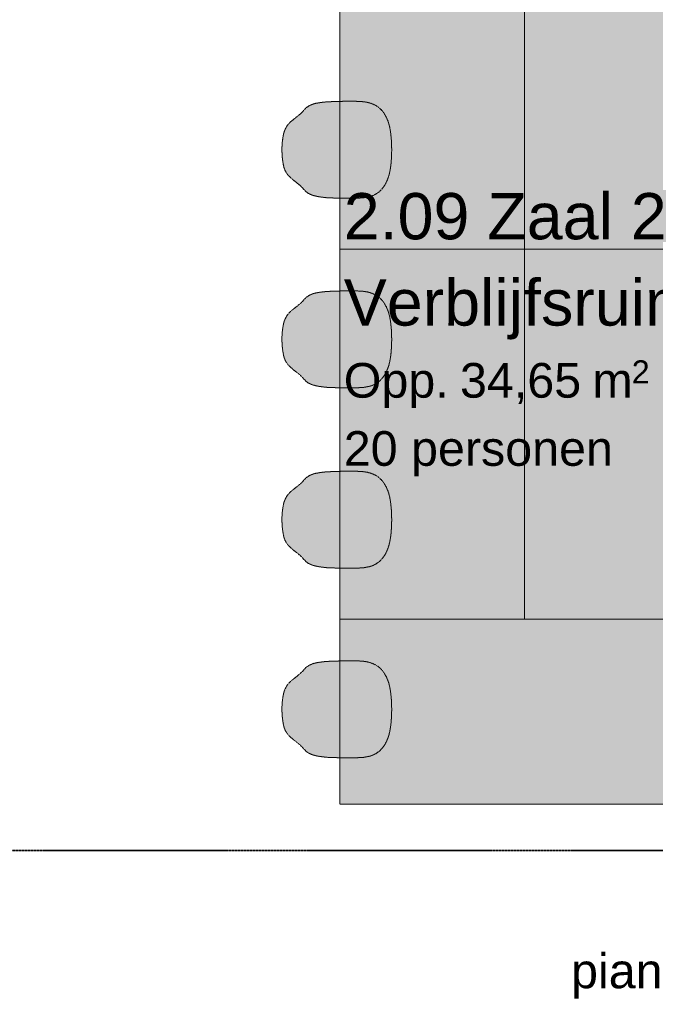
# Model space of a CAD drawing. Extents: x 0 to 92550, y 0 to 59400.
# Tile 82 of 94: x 38639 to 41390, y 41034 to 45292. Entities that reach past the tile are written whole.
import ezdxf
from ezdxf.xclip import XClip

# ---------------------------------------------------------------- set-up
doc = ezdxf.new("R2010")
doc.units = 0
doc.header["$MEASUREMENT"] = 0
doc.header["$XCLIPFRAME"] = 0
doc.linetypes.add('Streep-streepje', pattern=[1300, 1000, -100, 100, -100])
doc.linetypes.add('Streeplijn fijn', pattern=[234.119993, 155.999994, -78.119999])
for name, color, linetype in [('ZZ 72 Vaste inrichting', 7, 'Continuous'), ('ZZ Info_tekst Algemeen', 7, 'Continuous'), ('ZZ Markers doorsnede', 7, 'Continuous'), ('ZZ Zone Gebruiksruimten', 7, 'Continuous')]:
    doc.layers.add(name, color=color, linetype=linetype)
doc.styles.add('GENERATED_STYLE_2', font='arial.ttf')

# ---------------------------------------------------------------- blocks, each defined once
blk = doc.blocks.new('Drawing_1_1', base_point=(5738.9, 6500))
at = {"layer": 'ZZ 72 Vaste inrichting', "linetype": 'Continuous', "lineweight": 0, "true_color": 0xffffff}
for points in [[(40023.9, 44300), (40823.9, 44300), (40823.9, 45900), (40023.9, 45900)], [(41623.9, 45900), (40823.8, 45900), (40823.8, 44300), (41623.9, 44300)], [(40214.3, 44569.7), (40220.5, 44579.5), (40225.7, 44589.8), (40231.8, 44603.7), (40232.9, 44606.1), (40236.9, 44618.9), (40240.7, 44634.9), (40241.3, 44638), (40243.5, 44651.3), (40243.9, 44653.2), (40245.9, 44669.6), (40247.1, 44684.1), (40248.1, 44698.7), (40248.7, 44714.7), (40248.8, 44733.9), (40248.3, 44751.9), (40247.6, 44768.1), (40246.7, 44781.3), (40245.5, 44792.7), (40245.2, 44795.5), (40243.3, 44810.5), (40240.2, 44827.5), (40236.9, 44840.9), (40236.1, 44844.1), (40231.8, 44856), (40225.7, 44870.1), (40219.1, 44882.3), (40214.1, 44890.6), (40209.5, 44896.6), (40204, 44903), (40190.1, 44915.1), (40180.1, 44921.8), (40168.7, 44927), (40157.3, 44931.3), (40143.6, 44935), (40131.7, 44937), (40128.1, 44937.5), (40114.6, 44938.6), (40109.3, 44938.9), (40092.6, 44939.7), (40091.1, 44939.7), (40075.5, 44940), (40060.5, 44939.9), (40043.2, 44939.6), (40027.9, 44939.2), (40006.8, 44938.5), (39993.4, 44938.4), (39982.6, 44937.7), (39967, 44937), (39949.9, 44935.3), (39939.7, 44933.9), (39931.8, 44932.7), (39926.7, 44931.7), (39920.7, 44930.8), (39910.9, 44928.2), (39904.5, 44926), (39897.7, 44923.1), (39890.7, 44919.4), (39883.9, 44915.4), (39879.3, 44911.8), (39875.3, 44908.4), (39868.5, 44900.8), (39865.4, 44896.8), (39861.8, 44892.8), (39857.3, 44888.6), (39847.7, 44880.1), (39839.3, 44873.1), (39827.3, 44863.7), (39821.8, 44859.6), (39816.3, 44855.3), (39812.5, 44851.9), (39808.9, 44848.9), (39806, 44845.5), (39804.5, 44844.1), (39800, 44839.3), (39799.1, 44838), (39796.3, 44833.6), (39793.7, 44829.5), (39791.1, 44824.8), (39784.2, 44810.5), (39782.1, 44802.7), (39779.4, 44791.8), (39777, 44776), (39775.3, 44762.7), (39773.9, 44740.3), (39773.9, 44722.1), (39775.5, 44696.4), (39777.3, 44681.9), (39779.7, 44666.8), (39782.7, 44653.9), (39787.1, 44641.5), (39790.9, 44634), (39793.1, 44630.1), (39799.1, 44622), (39801.7, 44618.8), (39809.3, 44610.8), (39822.3, 44599.7), (39836.7, 44588.5), (39850.8, 44577.1), (39858, 44570.2), (39866.1, 44561.1), (39874.5, 44552.6), (39877.7, 44549.1), (39887.2, 44541.9), (39897.7, 44536.8), (39904.3, 44533.8), (39911.4, 44531.7), (39920.5, 44529.4), (39928.9, 44527.5), (39938.3, 44526.1), (39954.8, 44523.9), (39970.3, 44522.3), (39989.7, 44521.5), (40026.5, 44520.4), (40041.3, 44520.1), (40086.1, 44520), (40109.6, 44521.1), (40126.9, 44522.1), (40143.5, 44525.2), (40154.9, 44527.3), (40166.6, 44531.6), (40179.7, 44538.1), (40194.1, 44547.6), (40206.9, 44560.1)], [(40023.9, 42700), (40823.9, 42700), (40823.9, 44300), (40023.9, 44300)], [(41623.9, 44300), (40823.8, 44300), (40823.8, 42700), (41623.9, 42700)], [(40214.3, 43749.7), (40220.5, 43759.5), (40225.7, 43769.8), (40231.8, 43783.7), (40232.9, 43786.1), (40236.9, 43798.9), (40240.7, 43814.9), (40241.3, 43818), (40243.5, 43831.3), (40243.9, 43833.2), (40245.9, 43849.6), (40247.1, 43864.1), (40248.1, 43878.7), (40248.7, 43894.7), (40248.8, 43913.9), (40248.3, 43931.9), (40247.6, 43948.1), (40246.7, 43961.3), (40245.5, 43972.6), (40245.2, 43975.5), (40243.3, 43990.5), (40240.2, 44007.5), (40236.9, 44020.9), (40236.1, 44024.1), (40231.8, 44036), (40225.7, 44050.1), (40219.1, 44062.3), (40214.1, 44070.6), (40209.5, 44076.6), (40204, 44083), (40190.1, 44095.1), (40180.1, 44101.8), (40168.7, 44107), (40157.3, 44111.3), (40143.6, 44115), (40131.7, 44117), (40128.1, 44117.5), (40114.6, 44118.6), (40109.3, 44118.9), (40092.6, 44119.7), (40091.1, 44119.7), (40075.5, 44120), (40060.5, 44119.9), (40043.2, 44119.6), (40027.9, 44119.2), (40006.8, 44118.5), (39993.4, 44118.4), (39982.6, 44117.7), (39967, 44117), (39949.9, 44115.3), (39939.7, 44113.9), (39931.8, 44112.7), (39926.7, 44111.7), (39920.7, 44110.8), (39910.9, 44108.2), (39904.5, 44106), (39897.7, 44103.1), (39890.7, 44099.4), (39883.9, 44095.4), (39879.3, 44091.8), (39875.3, 44088.4), (39868.5, 44080.8), (39865.4, 44076.8), (39861.8, 44072.8), (39857.3, 44068.6), (39847.7, 44060.1), (39839.3, 44053.1), (39827.3, 44043.7), (39821.8, 44039.6), (39816.3, 44035.2), (39812.5, 44031.9), (39808.9, 44028.8), (39806, 44025.5), (39804.5, 44024.1), (39800, 44019.3), (39799.1, 44018), (39796.3, 44013.6), (39793.7, 44009.5), (39791.1, 44004.8), (39784.2, 43990.5), (39782.1, 43982.7), (39779.4, 43971.8), (39777, 43956), (39775.3, 43942.7), (39773.9, 43920.3), (39773.9, 43902.1), (39775.5, 43876.4), (39777.3, 43861.9), (39779.7, 43846.8), (39782.7, 43833.9), (39787.1, 43821.5), (39790.9, 43813.9), (39793.1, 43810.1), (39799.1, 43802), (39801.7, 43798.8), (39809.3, 43790.8), (39822.3, 43779.7), (39836.7, 43768.5), (39850.8, 43757.1), (39858, 43750.2), (39866.1, 43741.1), (39874.5, 43732.6), (39877.7, 43729.1), (39887.2, 43721.9), (39897.7, 43716.8), (39904.3, 43713.8), (39911.4, 43711.7), (39920.5, 43709.4), (39928.9, 43707.5), (39938.3, 43706.1), (39954.8, 43703.9), (39970.3, 43702.3), (39989.7, 43701.5), (40026.5, 43700.4), (40041.3, 43700.1), (40086.1, 43700), (40109.6, 43701.1), (40126.9, 43702.1), (40143.5, 43705.2), (40154.9, 43707.3), (40166.6, 43711.6), (40179.7, 43718.1), (40194.1, 43727.6), (40206.9, 43740.1)], [(40214.3, 42969.7), (40220.5, 42979.5), (40225.7, 42989.8), (40231.8, 43003.7), (40232.9, 43006.1), (40236.9, 43018.9), (40240.7, 43034.9), (40241.3, 43038), (40243.5, 43051.3), (40243.9, 43053.2), (40245.9, 43069.6), (40247.1, 43084.1), (40248.1, 43098.7), (40248.7, 43114.7), (40248.8, 43133.9), (40248.3, 43151.9), (40247.6, 43168.1), (40246.7, 43181.3), (40245.5, 43192.6), (40245.2, 43195.4), (40243.3, 43210.5), (40240.2, 43227.5), (40236.9, 43240.9), (40236.1, 43244.1), (40231.8, 43256), (40225.7, 43270), (40219.1, 43282.3), (40214.1, 43290.6), (40209.5, 43296.6), (40204, 43303), (40190.1, 43315.1), (40180.1, 43321.8), (40168.7, 43327), (40157.3, 43331.3), (40143.6, 43335), (40131.7, 43337), (40128.1, 43337.5), (40114.6, 43338.6), (40109.3, 43338.9), (40092.6, 43339.7), (40091.1, 43339.7), (40075.5, 43340), (40060.5, 43339.9), (40043.2, 43339.6), (40027.9, 43339.2), (40006.8, 43338.5), (39993.4, 43338.4), (39982.6, 43337.7), (39967, 43337), (39949.9, 43335.3), (39939.7, 43333.9), (39931.8, 43332.7), (39926.7, 43331.7), (39920.7, 43330.8), (39910.9, 43328.2), (39904.5, 43326), (39897.7, 43323.1), (39890.7, 43319.4), (39883.9, 43315.4), (39879.3, 43311.8), (39875.3, 43308.4), (39868.5, 43300.8), (39865.4, 43296.8), (39861.8, 43292.8), (39857.3, 43288.6), (39847.7, 43280.1), (39839.3, 43273.1), (39827.3, 43263.7), (39821.8, 43259.6), (39816.3, 43255.2), (39812.5, 43251.9), (39808.9, 43248.8), (39806, 43245.5), (39804.5, 43244.1), (39800, 43239.3), (39799.1, 43238), (39796.3, 43233.6), (39793.7, 43229.5), (39791.1, 43224.8), (39784.2, 43210.5), (39782.1, 43202.7), (39779.4, 43191.8), (39777, 43176), (39775.3, 43162.7), (39773.9, 43140.3), (39773.9, 43122.1), (39775.5, 43096.4), (39777.3, 43081.9), (39779.7, 43066.8), (39782.7, 43053.9), (39787.1, 43041.4), (39790.9, 43033.9), (39793.1, 43030.1), (39799.1, 43022), (39801.7, 43018.8), (39809.3, 43010.8), (39822.3, 42999.7), (39836.7, 42988.5), (39850.8, 42977.1), (39858, 42970.2), (39866.1, 42961.1), (39874.5, 42952.6), (39877.7, 42949.1), (39887.2, 42941.9), (39897.7, 42936.8), (39904.3, 42933.8), (39911.4, 42931.7), (39920.5, 42929.4), (39928.9, 42927.5), (39938.3, 42926.1), (39954.8, 42923.9), (39970.3, 42922.3), (39989.7, 42921.5), (40026.5, 42920.4), (40041.3, 42920.1), (40086.1, 42920), (40109.6, 42921.1), (40126.9, 42922.1), (40143.5, 42925.2), (40154.9, 42927.3), (40166.6, 42931.6), (40179.7, 42938.1), (40194.1, 42947.6), (40206.9, 42960.1)], [(40023.9, 41900), (41623.9, 41900), (41623.9, 42700), (40023.9, 42700)], [(40214.3, 42149.7), (40220.5, 42159.5), (40225.7, 42169.8), (40231.8, 42183.7), (40232.9, 42186.1), (40236.9, 42198.9), (40240.7, 42214.9), (40241.3, 42218), (40243.5, 42231.3), (40243.9, 42233.2), (40245.9, 42249.6), (40247.1, 42264.1), (40248.1, 42278.7), (40248.7, 42294.6), (40248.8, 42313.9), (40248.3, 42331.9), (40247.6, 42348.1), (40246.7, 42361.3), (40245.5, 42372.6), (40245.2, 42375.4), (40243.3, 42390.5), (40240.2, 42407.5), (40236.9, 42420.9), (40236.1, 42424.1), (40231.8, 42436), (40225.7, 42450), (40219.1, 42462.3), (40214.1, 42470.6), (40209.5, 42476.6), (40204, 42483), (40190.1, 42495.1), (40180.1, 42501.8), (40168.7, 42507), (40157.3, 42511.3), (40143.6, 42515), (40131.7, 42517), (40128.1, 42517.5), (40114.6, 42518.6), (40109.3, 42518.9), (40092.6, 42519.7), (40091.1, 42519.7), (40075.5, 42520), (40060.5, 42519.9), (40043.2, 42519.6), (40027.9, 42519.2), (40006.8, 42518.5), (39993.4, 42518.4), (39982.6, 42517.7), (39967, 42517), (39949.9, 42515.3), (39939.7, 42513.9), (39931.8, 42512.7), (39926.7, 42511.7), (39920.7, 42510.8), (39910.9, 42508.2), (39904.5, 42506), (39897.7, 42503.1), (39890.7, 42499.4), (39883.9, 42495.4), (39879.3, 42491.8), (39875.3, 42488.4), (39868.5, 42480.8), (39865.4, 42476.8), (39861.8, 42472.8), (39857.3, 42468.6), (39847.7, 42460.1), (39839.3, 42453.1), (39827.3, 42443.7), (39821.8, 42439.6), (39816.3, 42435.2), (39812.5, 42431.9), (39808.9, 42428.8), (39806, 42425.5), (39804.5, 42424), (39800, 42419.2), (39799.1, 42418), (39796.3, 42413.6), (39793.7, 42409.5), (39791.1, 42404.8), (39784.2, 42390.5), (39782.1, 42382.7), (39779.4, 42371.8), (39777, 42356), (39775.3, 42342.7), (39773.9, 42320.3), (39773.9, 42302.1), (39775.5, 42276.4), (39777.3, 42261.9), (39779.7, 42246.8), (39782.7, 42233.9), (39787.1, 42221.4), (39790.9, 42213.9), (39793.1, 42210.1), (39799.1, 42202), (39801.7, 42198.8), (39809.3, 42190.8), (39822.3, 42179.7), (39836.7, 42168.5), (39850.8, 42157.1), (39858, 42150.2), (39866.1, 42141.1), (39874.5, 42132.6), (39877.7, 42129.1), (39887.2, 42121.9), (39897.7, 42116.8), (39904.3, 42113.8), (39911.4, 42111.7), (39920.5, 42109.4), (39928.9, 42107.5), (39938.3, 42106.1), (39954.8, 42103.9), (39970.3, 42102.3), (39989.7, 42101.5), (40026.5, 42100.4), (40041.3, 42100.1), (40086.1, 42100), (40109.6, 42101.1), (40126.9, 42102.1), (40143.5, 42105.2), (40154.9, 42107.3), (40166.6, 42111.6), (40179.7, 42118), (40194.1, 42127.6), (40206.9, 42140.1)]]:
    blk.add_hatch(color=7, dxfattribs=at).paths.add_polyline_path(points)
at = {"layer": 'ZZ 72 Vaste inrichting', "color": 174, "linetype": 'Streeplijn fijn', "lineweight": 5, "ltscale": 0.01, "true_color": 0x0000aa, "flags": 128}
for points in [[(40023.9, 44300), (40023.9, 45900)], [(40823.9, 45900), (40823.9, 44300)], [(40823.9, 45900), (40823.9, 44300)], [(39904.5, 44926), (39897.7, 44923.1)], [(39910.9, 44928.2), (39904.4, 44926)], [(39920.7, 44930.8), (39910.9, 44928.2)], [(39926.7, 44931.7), (39920.7, 44930.8)], [(39931.9, 44932.7), (39926.6, 44931.7)], [(39939.7, 44933.9), (39931.8, 44932.8)], [(39949.9, 44935.3), (39939.6, 44933.9)], [(39967.1, 44937), (39949.9, 44935.3)], [(39982.7, 44937.7), (39967.1, 44937)], [(39993.5, 44938.4), (39982.7, 44937.7)], [(40006.9, 44938.6), (39993.5, 44938.3)], [(40027.9, 44939.2), (40006.8, 44938.5)], [(40043.3, 44939.6), (40027.9, 44939.2)], [(40060.5, 44940), (40043.3, 44939.6)], [(40075.5, 44940), (40060.4, 44939.9)], [(40091.1, 44939.7), (40075.5, 44940)], [(40092.7, 44939.6), (40091, 44939.7)], [(40109.3, 44938.9), (40092.7, 44939.6)], [(40114.7, 44938.6), (40109.2, 44938.9)], [(40128.1, 44937.5), (40114.7, 44938.6)], [(40131.7, 44937), (40128.1, 44937.5)], [(40143.7, 44935), (40131.7, 44937)], [(40156.7, 44931.6), (40143.7, 44935)], [(40168.7, 44927), (40157.2, 44931.3)], [(40180.1, 44921.8), (40168.6, 44927)], [(39857.3, 44888.6), (39847.7, 44880.2)], [(39861.9, 44892.8), (39857.3, 44888.6)], [(39865.5, 44896.8), (39861.9, 44892.8)], [(39868.5, 44900.8), (39865.5, 44896.8)], [(39875.3, 44908.4), (39868.5, 44900.8)], [(39879.3, 44911.8), (39875.2, 44908.4)], [(39883.9, 44915.4), (39879.3, 44911.8)], [(39890.7, 44919.4), (39883.9, 44915.3)], [(39897.7, 44923.1), (39890.7, 44919.4)], [(40190.1, 44915.1), (40180.1, 44921.8)], [(40204.1, 44902.9), (40190.1, 44915.1)], [(40209.5, 44896.6), (40204, 44903)], [(40214.1, 44890.6), (40209.5, 44896.6)], [(40219.1, 44882.3), (40214.1, 44890.6)], [(39804.5, 44844), (39800.1, 44839.2)], [(39806.1, 44845.5), (39804.4, 44844)], [(39808.9, 44848.8), (39806.1, 44845.4)], [(39812.5, 44851.9), (39808.9, 44848.8)], [(39816.3, 44855.2), (39812.5, 44851.9)], [(39821.9, 44859.6), (39816.3, 44855.2)], [(39827.3, 44863.7), (39821.8, 44859.6)], [(39839.3, 44873.1), (39827.3, 44863.7)], [(39847.7, 44880.1), (39839.3, 44873.1)], [(40225.7, 44870.1), (40219, 44882.3)], [(40231.9, 44856.1), (40225.7, 44870)], [(40236.1, 44844.1), (40231.8, 44856.1)], [(40236.9, 44840.9), (40236.1, 44844.2)], [(40240.3, 44827.5), (40236.9, 44840.9)], [(39782.1, 44802.7), (39779.5, 44791.8)], [(39784.3, 44810.5), (39782.1, 44802.7)], [(39791.1, 44824.8), (39784.3, 44810.5)], [(39793.7, 44829.6), (39791.1, 44824.8)], [(39796.3, 44833.6), (39793.7, 44829.5)], [(39799.1, 44838), (39796.2, 44833.6)], [(39800.1, 44839.2), (39799.1, 44838)], [(40243.3, 44810.5), (40240.2, 44827.6)], [(40245.3, 44795.5), (40243.3, 44810.5)], [(39775.3, 44762.7), (39773.9, 44740.2)], [(39777.1, 44776.1), (39775.3, 44762.6)], [(39779.5, 44791.8), (39777.1, 44776)], [(40245.5, 44792.7), (40245.3, 44795.5)], [(40246.7, 44781.3), (40245.5, 44792.7)], [(40247.7, 44768.1), (40246.7, 44781.3)], [(40248.3, 44751.9), (40247.7, 44768.1)], [(39773.9, 44740.3), (39773.9, 44722.1)], [(39773.9, 44722.1), (39775.5, 44696.4)], [(40248.1, 44698.7), (40248.6, 44714.6)], [(40248.9, 44733.9), (40248.3, 44751.9)], [(40248.7, 44714.6), (40248.9, 44733.9)], [(39775.5, 44696.4), (39777.3, 44681.9)], [(39777.3, 44681.9), (39779.7, 44666.8)], [(40245.9, 44669.6), (40247.1, 44684.2)], [(40247.1, 44684.1), (40248.1, 44698.7)], [(39779.7, 44666.8), (39782.6, 44653.9)], [(39782.7, 44653.9), (39787, 44641.4)], [(39787.1, 44641.5), (39790.9, 44634)], [(39790.9, 44634), (39793.1, 44630)], [(39793.1, 44630.1), (39799.1, 44622)], [(40236.9, 44618.9), (40240.7, 44634.9)], [(40240.7, 44634.9), (40241.3, 44637.9)], [(40241.3, 44637.9), (40243.5, 44651.3)], [(40243.5, 44651.3), (40243.9, 44653.2)], [(40243.9, 44653.2), (40245.9, 44669.6)], [(39799.1, 44622), (39801.7, 44618.7)], [(39801.7, 44618.8), (39809.3, 44610.8)], [(39809.3, 44610.8), (39822.3, 44599.7)], [(39822.3, 44599.7), (39836.7, 44588.5)], [(39836.7, 44588.5), (39850.8, 44577.1)], [(40220.5, 44579.4), (40225.7, 44589.8)], [(40225.7, 44589.8), (40231.9, 44603.7)], [(40231.9, 44603.8), (40232.9, 44606.1)], [(40232.9, 44606.1), (40236.9, 44618.9)], [(39850.9, 44577.2), (39858.1, 44570.2)], [(39858.1, 44570.2), (39866, 44561.2)], [(39866.1, 44561.1), (39874.5, 44552.6)], [(39874.5, 44552.6), (39877.6, 44549.1)], [(39877.7, 44549.1), (39887.3, 44541.9)], [(40179.7, 44538), (40194.1, 44547.6)], [(40194.1, 44547.6), (40206.8, 44560.1)], [(40206.9, 44560.1), (40214.3, 44569.7)], [(40214.3, 44569.7), (40220.5, 44579.5)], [(39887.3, 44541.9), (39897.6, 44536.8)], [(39897.7, 44536.8), (39904.3, 44533.8)], [(39904.3, 44533.8), (39911.5, 44531.7)], [(39911.5, 44531.7), (39920.5, 44529.5)], [(39920.5, 44529.5), (39928.9, 44527.5)], [(39928.9, 44527.5), (39938.3, 44526)], [(39938.3, 44526), (39954.8, 44523.9)], [(39954.9, 44523.9), (39970.2, 44522.3)], [(39970.3, 44522.3), (39989.7, 44521.4)], [(39989.7, 44521.5), (40026.5, 44520.4)], [(40026.5, 44520.4), (40041.3, 44520.1)], [(40041.3, 44520.1), (40086.1, 44520)], [(40086.1, 44520), (40109.6, 44521.1)], [(40109.7, 44521.1), (40126.9, 44522.2)], [(40126.9, 44522.1), (40143.4, 44525.2)], [(40143.5, 44525.2), (40154.9, 44527.2)], [(40154.9, 44527.3), (40166.7, 44531.6)], [(40166.7, 44531.5), (40179.7, 44538)], [(40823.9, 44300), (40023.8, 44300)], [(40023.9, 44300), (40823.9, 44300)], [(40023.9, 42700), (40023.9, 44300)], [(41623.9, 44300), (40823.8, 44300)], [(40823.9, 44300), (40823.9, 42700)], [(40823.9, 44300), (40823.9, 42700)], [(40823.9, 44300), (41623.9, 44300)], [(39967.1, 44117), (39949.9, 44115.3)], [(39982.7, 44117.7), (39967.1, 44117)], [(39993.5, 44118.4), (39982.7, 44117.7)], [(40006.9, 44118.6), (39993.5, 44118.3)], [(40027.9, 44119.2), (40006.8, 44118.5)], [(40043.3, 44119.6), (40027.9, 44119.2)], [(40060.5, 44119.9), (40043.3, 44119.6)], [(40075.5, 44120), (40060.4, 44119.9)], [(40091.1, 44119.7), (40075.5, 44120)], [(40092.7, 44119.6), (40091, 44119.7)], [(40109.3, 44118.9), (40092.7, 44119.6)], [(40114.7, 44118.6), (40109.2, 44118.9)], [(40128.1, 44117.5), (40114.7, 44118.6)], [(40131.7, 44117), (40128.1, 44117.5)], [(40143.7, 44115), (40131.7, 44117)], [(39865.5, 44076.7), (39861.9, 44072.8)], [(39868.5, 44080.8), (39865.5, 44076.8)], [(39875.3, 44088.4), (39868.5, 44080.8)], [(39879.3, 44091.7), (39875.2, 44088.4)], [(39883.9, 44095.4), (39879.3, 44091.8)], [(39890.7, 44099.4), (39883.9, 44095.3)], [(39897.7, 44103.1), (39890.7, 44099.4)], [(39904.5, 44106), (39897.7, 44103.1)], [(39910.9, 44108.2), (39904.4, 44106)], [(39920.7, 44110.8), (39910.9, 44108.2)], [(39926.7, 44111.7), (39920.7, 44110.8)], [(39931.9, 44112.7), (39926.6, 44111.7)], [(39939.7, 44113.9), (39931.8, 44112.8)], [(39949.9, 44115.3), (39939.6, 44113.9)], [(40156.7, 44111.6), (40143.7, 44115)], [(40168.7, 44107), (40157.2, 44111.3)], [(40180.1, 44101.8), (40168.6, 44107)], [(40190.1, 44095.1), (40180.1, 44101.8)], [(40204.1, 44082.9), (40190.1, 44095.1)], [(40209.5, 44076.6), (40204, 44083)], [(40214.1, 44070.6), (40209.5, 44076.6)], [(39812.5, 44031.9), (39808.9, 44028.8)], [(39816.3, 44035.2), (39812.5, 44031.9)], [(39821.9, 44039.6), (39816.3, 44035.2)], [(39827.3, 44043.7), (39821.8, 44039.6)], [(39839.3, 44053.1), (39827.3, 44043.7)], [(39847.7, 44060.1), (39839.3, 44053.1)], [(39857.3, 44068.6), (39847.7, 44060.1)], [(39861.9, 44072.8), (39857.3, 44068.6)], [(40219.1, 44062.3), (40214.1, 44070.6)], [(40225.7, 44050), (40219, 44062.3)], [(40231.9, 44036.1), (40225.7, 44050)], [(40236.1, 44024.1), (40231.8, 44036.1)], [(39784.3, 43990.5), (39782.1, 43982.7)], [(39791.1, 44004.8), (39784.3, 43990.5)], [(39793.7, 44009.6), (39791.1, 44004.8)], [(39796.3, 44013.6), (39793.7, 44009.5)], [(39799.1, 44018), (39796.2, 44013.7)], [(39800.1, 44019.2), (39799.1, 44018)], [(39804.5, 44024), (39800.1, 44019.2)], [(39806.1, 44025.5), (39804.4, 44024)], [(39808.9, 44028.8), (39806.1, 44025.4)], [(40236.9, 44020.9), (40236.1, 44024.2)], [(40240.3, 44007.5), (40236.9, 44020.9)], [(40243.3, 43990.5), (40240.2, 44007.5)], [(40245.3, 43975.5), (40243.3, 43990.5)], [(39777.1, 43956.1), (39775.3, 43942.7)], [(39779.5, 43971.8), (39777.1, 43956)], [(39782.1, 43982.7), (39779.5, 43971.8)], [(40245.5, 43972.7), (40245.3, 43975.5)], [(40246.7, 43961.3), (40245.5, 43972.7)], [(40247.7, 43948.1), (40246.7, 43961.3)], [(40248.3, 43931.9), (40247.7, 43948.1)], [(39775.3, 43942.7), (39773.9, 43920.2)], [(39773.9, 43920.2), (39773.9, 43902.1)], [(40248.9, 43913.9), (40248.3, 43931.9)], [(40248.7, 43894.6), (40248.9, 43913.9)], [(39773.9, 43902.1), (39775.5, 43876.4)], [(39775.5, 43876.4), (39777.3, 43861.9)], [(39777.3, 43861.9), (39779.7, 43846.8)], [(40245.9, 43849.6), (40247.1, 43864.1)], [(40247.1, 43864.1), (40248.1, 43878.7)], [(40248.1, 43878.7), (40248.6, 43894.6)], [(39779.7, 43846.8), (39782.6, 43833.9)], [(39782.7, 43833.9), (39787, 43821.4)], [(39787.1, 43821.4), (39790.9, 43814)], [(40241.3, 43817.9), (40243.5, 43831.3)], [(40243.5, 43831.3), (40243.9, 43833.2)], [(40243.9, 43833.2), (40245.9, 43849.6)], [(39790.9, 43814), (39793.1, 43810)], [(39793.1, 43810), (39799.1, 43802)], [(39799.1, 43802), (39801.7, 43798.7)], [(39801.7, 43798.8), (39809.3, 43790.8)], [(39809.3, 43790.8), (39822.3, 43779.7)], [(39822.3, 43779.7), (39836.7, 43768.5)], [(40225.7, 43769.8), (40231.9, 43783.7)], [(40231.9, 43783.8), (40232.9, 43786.1)], [(40232.9, 43786.1), (40236.9, 43798.9)], [(40236.9, 43798.9), (40240.7, 43814.9)], [(40240.7, 43814.9), (40241.3, 43817.9)], [(39836.7, 43768.5), (39850.8, 43757.2)], [(39850.9, 43757.2), (39858.1, 43750.2)], [(39858.1, 43750.2), (39866, 43741.2)], [(39866.1, 43741.1), (39874.5, 43732.6)], [(40194.1, 43727.7), (40206.8, 43740.1)], [(40206.9, 43740), (40214.3, 43749.7)], [(40214.3, 43749.7), (40220.5, 43759.5)], [(40220.5, 43759.5), (40225.7, 43769.8)], [(39874.5, 43732.6), (39877.6, 43729.1)], [(39877.7, 43729.1), (39887.3, 43721.9)], [(39887.3, 43721.9), (39897.6, 43716.8)], [(39897.7, 43716.8), (39904.3, 43713.8)], [(39904.3, 43713.8), (39911.5, 43711.7)], [(39911.5, 43711.7), (39920.5, 43709.5)], [(39920.5, 43709.4), (39928.9, 43707.5)], [(39928.9, 43707.5), (39938.3, 43706)], [(39938.3, 43706), (39954.8, 43703.9)], [(39954.9, 43703.9), (39970.2, 43702.3)], [(39970.3, 43702.3), (39989.7, 43701.4)], [(39989.7, 43701.5), (40026.5, 43700.4)], [(40026.5, 43700.4), (40041.3, 43700.2)], [(40041.3, 43700.1), (40086.1, 43700)], [(40086.1, 43700), (40109.6, 43701.1)], [(40109.7, 43701.1), (40126.9, 43702.1)], [(40126.9, 43702.1), (40143.4, 43705.2)], [(40143.5, 43705.2), (40154.9, 43707.2)], [(40154.9, 43707.2), (40166.7, 43711.6)], [(40166.7, 43711.6), (40179.7, 43718)], [(40179.7, 43718), (40194.1, 43727.6)], [(39875.3, 43308.4), (39868.5, 43300.8)], [(39879.3, 43311.7), (39875.2, 43308.4)], [(39883.9, 43315.3), (39879.3, 43311.7)], [(39890.7, 43319.4), (39883.9, 43315.3)], [(39897.7, 43323.1), (39890.7, 43319.4)], [(39904.5, 43325.9), (39897.7, 43323.1)], [(39910.9, 43328.2), (39904.4, 43326)], [(39920.7, 43330.8), (39910.9, 43328.2)], [(39926.7, 43331.7), (39920.7, 43330.8)], [(39931.9, 43332.7), (39926.6, 43331.7)], [(39939.7, 43333.9), (39931.8, 43332.8)], [(39949.9, 43335.3), (39939.6, 43333.9)], [(39967.1, 43337), (39949.9, 43335.3)], [(39982.7, 43337.7), (39967.1, 43337)], [(39993.5, 43338.4), (39982.7, 43337.7)], [(40006.9, 43338.5), (39993.5, 43338.3)], [(40027.9, 43339.2), (40006.8, 43338.5)], [(40043.3, 43339.6), (40027.9, 43339.2)], [(40060.5, 43340), (40043.3, 43339.6)], [(40075.5, 43340), (40060.4, 43339.9)], [(40091.1, 43339.7), (40075.5, 43340)], [(40092.7, 43339.6), (40091, 43339.7)], [(40109.3, 43338.9), (40092.7, 43339.6)], [(40114.7, 43338.6), (40109.2, 43338.8)], [(40128.1, 43337.5), (40114.7, 43338.6)], [(40131.7, 43337), (40128.1, 43337.5)], [(40143.7, 43335), (40131.7, 43337)], [(40156.7, 43331.6), (40143.7, 43335)], [(40168.7, 43327), (40157.2, 43331.3)], [(40180.1, 43321.8), (40168.6, 43327)], [(40190.1, 43315.1), (40180.1, 43321.8)], [(40204.1, 43302.9), (40190.1, 43315.1)], [(39839.3, 43273.1), (39827.3, 43263.7)], [(39847.7, 43280.1), (39839.3, 43273.1)], [(39857.3, 43288.6), (39847.7, 43280.1)], [(39861.9, 43292.8), (39857.3, 43288.6)], [(39865.5, 43296.7), (39861.9, 43292.8)], [(39868.5, 43300.8), (39865.5, 43296.8)], [(40209.5, 43296.6), (40204, 43303)], [(40214.1, 43290.6), (40209.5, 43296.6)], [(40219.1, 43282.3), (40214.1, 43290.6)], [(40225.7, 43270.1), (40219, 43282.3)], [(40231.9, 43256.1), (40225.7, 43270)], [(39791.1, 43224.8), (39784.3, 43210.5)], [(39793.7, 43229.6), (39791.1, 43224.8)], [(39796.3, 43233.6), (39793.7, 43229.5)], [(39799.1, 43237.9), (39796.2, 43233.6)], [(39800.1, 43239.2), (39799.1, 43238)], [(39804.5, 43244), (39800.1, 43239.2)], [(39806.1, 43245.4), (39804.4, 43244)], [(39808.9, 43248.8), (39806.1, 43245.4)], [(39812.5, 43251.9), (39808.9, 43248.8)], [(39816.3, 43255.2), (39812.5, 43251.9)], [(39821.9, 43259.6), (39816.3, 43255.2)], [(39827.3, 43263.7), (39821.8, 43259.6)], [(40236.1, 43244.1), (40231.8, 43256.1)], [(40236.9, 43240.9), (40236.1, 43244.2)], [(40240.3, 43227.5), (40236.9, 43240.9)], [(40243.3, 43210.5), (40240.2, 43227.5)], [(39779.5, 43191.8), (39777.1, 43176)], [(39782.1, 43202.7), (39779.5, 43191.7)], [(39784.3, 43210.5), (39782.1, 43202.7)], [(40245.3, 43195.5), (40243.3, 43210.5)], [(40245.5, 43192.7), (40245.3, 43195.5)], [(40246.7, 43181.3), (40245.5, 43192.7)], [(40247.7, 43168.1), (40246.7, 43181.3)], [(39775.3, 43162.7), (39773.9, 43140.2)], [(39773.9, 43140.3), (39773.9, 43122.1)], [(39777.1, 43176), (39775.3, 43162.6)], [(40248.3, 43151.9), (40247.7, 43168.1)], [(40248.9, 43133.9), (40248.3, 43151.9)], [(39773.9, 43122.1), (39775.5, 43096.4)], [(39775.5, 43096.4), (39777.3, 43081.9)], [(40247.1, 43084.1), (40248.1, 43098.7)], [(40248.1, 43098.7), (40248.6, 43114.6)], [(40248.7, 43114.6), (40248.9, 43133.9)], [(39777.3, 43081.9), (39779.7, 43066.8)], [(39779.7, 43066.8), (39782.6, 43053.9)], [(39782.7, 43053.9), (39787, 43041.4)], [(40243.5, 43051.3), (40243.9, 43053.3)], [(40243.9, 43053.2), (40245.9, 43069.6)], [(40245.9, 43069.6), (40247.1, 43084.2)], [(39787.1, 43041.5), (39790.9, 43034)], [(39790.9, 43034), (39793.1, 43030)], [(39793.1, 43030), (39799.1, 43022)], [(39799.1, 43022), (39801.7, 43018.7)], [(39801.7, 43018.8), (39809.3, 43010.8)], [(39809.3, 43010.8), (39822.3, 42999.7)], [(40232.9, 43006.1), (40236.9, 43018.9)], [(40236.9, 43018.9), (40240.7, 43034.9)], [(40240.7, 43034.9), (40241.3, 43037.9)], [(40241.3, 43037.9), (40243.5, 43051.3)], [(39822.3, 42999.7), (39836.7, 42988.5)], [(39836.7, 42988.5), (39850.8, 42977.2)], [(39850.9, 42977.2), (39858.1, 42970.2)], [(39858.1, 42970.2), (39866, 42961.2)], [(40206.9, 42960.1), (40214.3, 42969.7)], [(40214.3, 42969.7), (40220.5, 42979.5)], [(40220.5, 42979.4), (40225.7, 42989.7)], [(40225.7, 42989.8), (40231.9, 43003.7)], [(40231.9, 43003.8), (40232.9, 43006.1)], [(39866.1, 42961.1), (39874.5, 42952.6)], [(39874.5, 42952.6), (39877.6, 42949.1)], [(39877.7, 42949.1), (39887.3, 42941.9)], [(39887.3, 42941.9), (39897.6, 42936.8)], [(39897.7, 42936.7), (39904.3, 42933.8)], [(39904.3, 42933.8), (39911.5, 42931.7)], [(39911.5, 42931.7), (39920.5, 42929.5)], [(39920.5, 42929.5), (39928.9, 42927.5)], [(39928.9, 42927.5), (39938.3, 42926)], [(39938.3, 42926), (39954.8, 42923.9)], [(40126.9, 42922.1), (40143.4, 42925.2)], [(40143.5, 42925.2), (40154.9, 42927.2)], [(40154.9, 42927.2), (40166.7, 42931.6)], [(40166.7, 42931.5), (40179.7, 42938)], [(40179.7, 42938), (40194.1, 42947.6)], [(40194.1, 42947.6), (40206.8, 42960.1)], [(39954.9, 42923.9), (39970.2, 42922.3)], [(39970.3, 42922.3), (39989.7, 42921.4)], [(39989.7, 42921.5), (40026.5, 42920.4)], [(40026.5, 42920.4), (40041.3, 42920.2)], [(40041.3, 42920.1), (40086.1, 42920)], [(40086.1, 42920), (40109.6, 42921.1)], [(40109.7, 42921.1), (40126.9, 42922.1)], [(40823.9, 42700), (40023.8, 42700)], [(40023.9, 41900), (40023.9, 42700)], [(40023.9, 42700), (41623.9, 42700)], [(40823.9, 42700), (41623.9, 42700)], [(39890.7, 42499.4), (39883.9, 42495.3)], [(39897.7, 42503.1), (39890.7, 42499.4)], [(39904.5, 42505.9), (39897.7, 42503.1)], [(39910.9, 42508.2), (39904.4, 42505.9)], [(39920.7, 42510.8), (39910.9, 42508.2)], [(39926.7, 42511.7), (39920.7, 42510.8)], [(39931.9, 42512.7), (39926.6, 42511.7)], [(39939.7, 42513.9), (39931.8, 42512.8)], [(39949.9, 42515.3), (39939.6, 42513.9)], [(39967.1, 42517), (39949.9, 42515.3)], [(39982.7, 42517.7), (39967.1, 42517)], [(39993.5, 42518.4), (39982.7, 42517.7)], [(40006.9, 42518.5), (39993.5, 42518.3)], [(40027.9, 42519.2), (40006.8, 42518.5)], [(40043.3, 42519.6), (40027.9, 42519.2)], [(40060.5, 42519.9), (40043.3, 42519.6)], [(40075.5, 42520), (40060.4, 42519.9)], [(40091.1, 42519.7), (40075.5, 42520)], [(40092.7, 42519.6), (40091, 42519.7)], [(40109.3, 42518.9), (40092.7, 42519.6)], [(40114.7, 42518.6), (40109.2, 42518.9)], [(40128.1, 42517.5), (40114.7, 42518.6)], [(40131.7, 42517), (40128.1, 42517.4)], [(40143.7, 42515), (40131.7, 42517)], [(40156.7, 42511.6), (40143.7, 42515)], [(40168.7, 42507), (40157.2, 42511.3)], [(40180.1, 42501.8), (40168.6, 42507)], [(40190.1, 42495.1), (40180.1, 42501.8)], [(39847.7, 42460.1), (39839.3, 42453.1)], [(39857.3, 42468.6), (39847.7, 42460.1)], [(39861.9, 42472.8), (39857.3, 42468.6)], [(39865.5, 42476.7), (39861.9, 42472.8)], [(39868.5, 42480.8), (39865.5, 42476.8)], [(39875.3, 42488.4), (39868.5, 42480.8)], [(39879.3, 42491.7), (39875.2, 42488.4)], [(39883.9, 42495.4), (39879.3, 42491.8)], [(40204.1, 42482.9), (40190.1, 42495.1)], [(40209.5, 42476.6), (40204, 42483)], [(40214.1, 42470.6), (40209.5, 42476.6)], [(40219.1, 42462.3), (40214.1, 42470.6)], [(40225.7, 42450), (40219, 42462.3)], [(39796.3, 42413.6), (39793.7, 42409.5)], [(39799.1, 42417.9), (39796.2, 42413.6)], [(39800.1, 42419.2), (39799.1, 42418)], [(39804.5, 42424), (39800.1, 42419.2)], [(39806.1, 42425.4), (39804.4, 42424)], [(39808.9, 42428.8), (39806.1, 42425.4)], [(39812.5, 42431.9), (39808.9, 42428.8)], [(39816.3, 42435.2), (39812.5, 42431.9)], [(39821.9, 42439.6), (39816.3, 42435.2)], [(39827.3, 42443.6), (39821.8, 42439.6)], [(39839.3, 42453.1), (39827.3, 42443.7)], [(40231.9, 42436), (40225.7, 42450)], [(40236.1, 42424.1), (40231.8, 42436.1)], [(40236.9, 42420.9), (40236.1, 42424.2)], [(40240.3, 42407.5), (40236.9, 42420.9)], [(39779.5, 42371.8), (39777.1, 42356)], [(39782.1, 42382.7), (39779.5, 42371.7)], [(39784.3, 42390.5), (39782.1, 42382.7)], [(39791.1, 42404.8), (39784.3, 42390.5)], [(39793.7, 42409.5), (39791.1, 42404.8)], [(40243.3, 42390.5), (40240.2, 42407.5)], [(40245.3, 42375.5), (40243.3, 42390.5)], [(40245.5, 42372.6), (40245.3, 42375.5)], [(40246.7, 42361.3), (40245.5, 42372.6)], [(39775.3, 42342.7), (39773.9, 42320.2)], [(39777.1, 42356), (39775.3, 42342.6)], [(40247.7, 42348.1), (40246.7, 42361.3)], [(40248.3, 42331.9), (40247.7, 42348.1)], [(40248.9, 42313.9), (40248.3, 42331.9)], [(39773.9, 42320.2), (39773.9, 42302.1)], [(39773.9, 42302.1), (39775.5, 42276.4)], [(40248.1, 42278.7), (40248.6, 42294.6)], [(40248.7, 42294.6), (40248.9, 42313.9)], [(39775.5, 42276.4), (39777.3, 42261.9)], [(39777.3, 42261.9), (39779.7, 42246.8)], [(39779.7, 42246.8), (39782.6, 42233.9)], [(40243.9, 42233.2), (40245.9, 42249.6)], [(40245.9, 42249.6), (40247.1, 42264.2)], [(40247.1, 42264.1), (40248.1, 42278.7)], [(39782.7, 42233.9), (39787, 42221.4)], [(39787.1, 42221.4), (39790.9, 42214)], [(39790.9, 42214), (39793.1, 42210)], [(39793.1, 42210), (39799.1, 42202)], [(39799.1, 42202), (39801.7, 42198.7)], [(40236.9, 42198.9), (40240.7, 42214.9)], [(40240.7, 42214.9), (40241.3, 42217.9)], [(40241.3, 42217.9), (40243.5, 42231.3)], [(40243.5, 42231.3), (40243.9, 42233.3)], [(39801.7, 42198.8), (39809.3, 42190.8)], [(39809.3, 42190.8), (39822.3, 42179.7)], [(39822.3, 42179.7), (39836.7, 42168.5)], [(39836.7, 42168.5), (39850.8, 42157.2)], [(40214.3, 42149.7), (40220.5, 42159.5)], [(40220.5, 42159.5), (40225.7, 42169.8)], [(40225.7, 42169.8), (40231.9, 42183.7)], [(40231.9, 42183.8), (40232.9, 42186.1)], [(40232.9, 42186.1), (40236.9, 42198.9)], [(39850.9, 42157.2), (39858.1, 42150.2)], [(39858.1, 42150.2), (39866, 42141.2)], [(39866.1, 42141.1), (39874.5, 42132.6)], [(39874.5, 42132.6), (39877.6, 42129.1)], [(39877.7, 42129), (39887.3, 42121.9)], [(39887.3, 42121.9), (39897.6, 42116.8)], [(39897.7, 42116.7), (39904.3, 42113.8)], [(40166.7, 42111.6), (40179.7, 42118)], [(40179.7, 42118), (40194.1, 42127.6)], [(40194.1, 42127.6), (40206.8, 42140.1)], [(40206.9, 42140), (40214.3, 42149.7)], [(39904.3, 42113.8), (39911.5, 42111.7)], [(39911.5, 42111.7), (39920.5, 42109.5)], [(39920.5, 42109.4), (39928.9, 42107.5)], [(39928.9, 42107.5), (39938.3, 42106)], [(39938.3, 42106), (39954.8, 42103.9)], [(39954.9, 42103.9), (39970.2, 42102.3)], [(39970.3, 42102.3), (39989.7, 42101.4)], [(39989.7, 42101.5), (40026.5, 42100.4)], [(40026.5, 42100.4), (40041.3, 42100.1)], [(40041.3, 42100.1), (40086.1, 42100)], [(40086.1, 42100), (40109.6, 42101.1)], [(40109.7, 42101.1), (40126.9, 42102.1)], [(40126.9, 42102.1), (40143.4, 42105.2)], [(40143.5, 42105.2), (40154.9, 42107.2)], [(40154.9, 42107.2), (40166.7, 42111.6)], [(41623.9, 41900), (40023.9, 41900)]]:
    blk.add_lwpolyline(points, dxfattribs=at)
at = {"layer": 'ZZ Markers doorsnede', "color": 7, "linetype": 'Streep-streepje', "lineweight": 35, "ltscale": 0.01}
blk.add_line((7888.9, 41700), (45638.9, 41700), dxfattribs=at)
at = {"layer": 'ZZ Info_tekst Algemeen', "color": 174, "linetype": 'Continuous', "lineweight": 5, "true_color": 0x0000aa, "insert": (41776.3, 41156), "char_height": 150, "attachment_point": 5, "style": 'GENERATED_STYLE_2'}
blk.add_mtext('\\A1;{\\pqc;\\fArial|b0|i0|c0|p0;\\W1.000000;piano muziekles}', dxfattribs=at)
at = {"layer": 'ZZ Zone Gebruiksruimten', "color": 7, "linetype": 'Continuous', "lineweight": 5, "attachment_point": 1, "style": 'GENERATED_STYLE_2'}
for s, insert, char_height in [('\\A1;{\\pql;\\pt0;\\fArial|b0|i0|c0|p0;\\W1.000000;2.09 Zaal 2}', (40041.4, 44542.7), 200), ('\\A1;{\\pql;\\pt0;\\fArial|b0|i0|c0|p0;\\W1.000000;Verblijfsruimte}', (40041.4, 44169.5), 200), ('\\A1;{\\pql;\\fArial|b0|i0|c0|p0;\\W1.000000;2}', (41287.8, 43819.1), 100), ('\\A1;{\\pql;\\pt0;\\fArial|b0|i0|c0|p0;\\W1.000000;Opp. }', (40041.4, 43807.7), 150), ('\\A1;{\\pql;\\fArial|b0|i0|c0|p0;\\W1.000000;34,65}', (40544.5, 43807.7), 150), ('\\A1;{\\pql;\\fArial|b0|i0|c0|p0;\\W1.000000; m}', (41059.3, 43807.7), 150), ('\\A1;{\\pql;\\pt0;\\fArial|b0|i0|c0|p0;\\W1.000000;20 personen}', (40041.4, 43513), 150)]:
    blk.add_mtext(s, dxfattribs=dict(at, insert=insert, char_height=char_height))

msp = doc.modelspace()

# ---------------------------------------------------------------- block references
at = {"color": 7, "linetype": 'Continuous', "lineweight": 25, "ltscale": 0.01}
ref = msp.add_blockref('Drawing_1_1', (5738.9, 6500), dxfattribs=at)
XClip(ref).set_block_clipping_path([(1000, 1000), (74950, 58400)])

doc.saveas('drawing.dxf')
